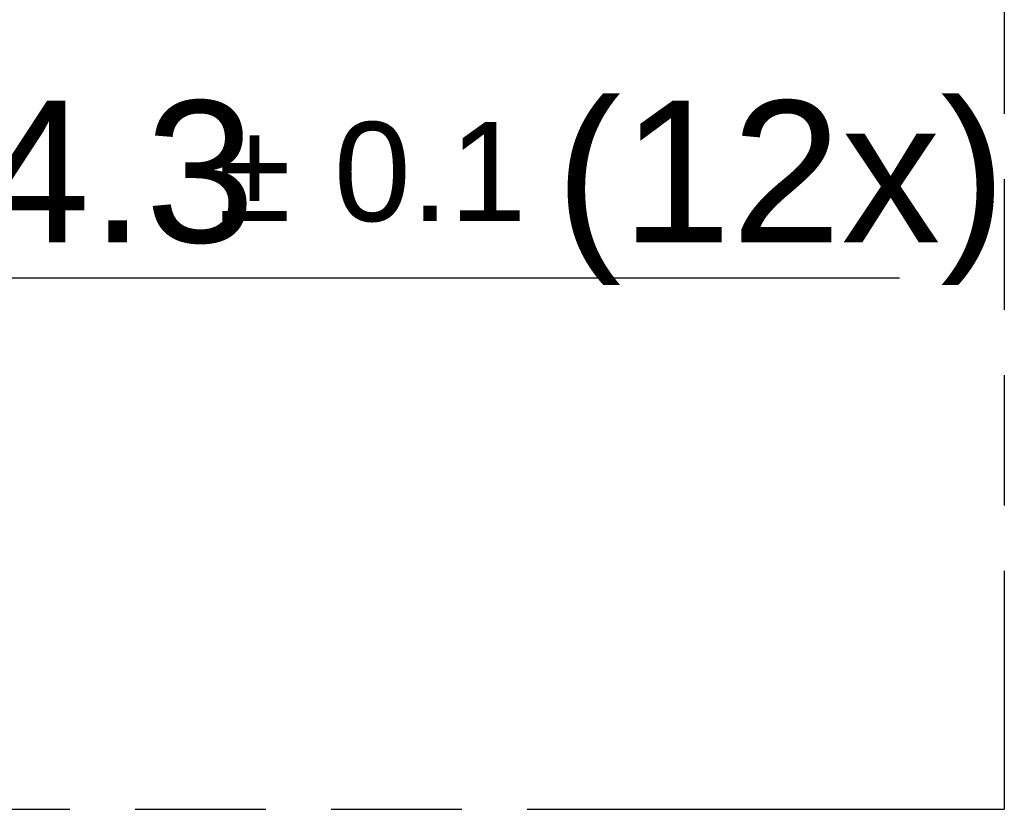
# Model space of a CAD drawing. Header units: millimetres. Extents: x 0 to 210, y 0 to 297.
# Tile 39 of 49: x 136 to 150, y 133 to 144. Entities that reach past the tile are written whole.
import ezdxf

# ---------------------------------------------------------------- set-up
doc = ezdxf.new("R2010")
doc.units = ezdxf.units.MM
doc.header["$LTSCALE"] = 19.36
doc.linetypes.add('PHANTOM', pattern=[0.8, 0.45, -0.05, 0.1, -0.05, 0.1, -0.05])
doc.layers.get('0').update_dxf_attribs({"linetype": 'CONTINUOUS'})
doc.layers.add('DEFAULT_3', color=7, linetype='PHANTOM')
doc.layers.add('Z_DIM_2D', color=7, linetype='CONTINUOUS')
doc.styles.add('TEXTSTYLE_3', font='helveticaneueltw1g-ltcn.otf')
doc.styles.add('TEXTSTYLE_4', font='gdt', dxfattribs={"width": 0.7})
doc.dimstyles.new('DIMSTYLE_6', dxfattribs={"dimtxt": 2.1, "dimasz": 3.5, "dimexe": 1.5, "dimexo": 0, "dimgap": 0.525, "dimtad": 1, "dimlfac": 7.000007, "dimdsep": 46, "dimtxsty": 'TEXTSTYLE_3', "dimblk": '_FILLED', "dimblk1": '_FILLED', "dimblk2": '_FILLED', "dimcen": 0.09, "dimclrt": 5, "dimazin": 2, "dimtol": 1, "dimtp": 0.1, "dimtm": 0.1, "dimtfac": 1, "dimtofl": 0, "dimtmove": 0, "dimatfit": 3, "dimldrblk": '_FILLED', "dimfxl": 0, "dimtolj": 1, "dimarcsym": 0})

# ---------------------------------------------------------------- blocks, each defined once
blk = doc.blocks.new('*D10')
at = {"layer": 'Z_DIM_2D', "color": 2, "linetype": 'Continuous', "transparency": 16777216}
for p, q in [((130.325, 145.115), (130.325, 139.062)), ((130.939, 145.115), (130.939, 139.062)), ((130.325, 140.562), (130.632, 140.562)), ((130.939, 140.562), (130.632, 140.562)), ((130.632, 140.562), (148.576, 140.562))]:
    blk.add_line(p, q, dxfattribs=at)
at = {"layer": 'Z_DIM_2D', "color": 5, "linetype": 'Continuous', "transparency": 16777216}
for s, height, style, p in [(' (12x)', 2.1, 'TEXTSTYLE_3', (142.66, 141.087)), ('4.3', 2.1, 'TEXTSTYLE_3', (134.95, 141.087)), ('`', 1.47, 'TEXTSTYLE_4', (138.476, 141.402)), ('0.1', 1.47, 'TEXTSTYLE_3', (140.191, 141.402)), ('n', 2.1, 'TEXTSTYLE_4', (132.15, 141.087))]:
    blk.add_text(s, height=height, dxfattribs=dict(at, style=style)).set_placement(p)
blk = doc.blocks.new('_FILLED')
at = {"color": 0, "linetype": 'ByBlock'}
blk.add_solid([(0, 0), (-1, 0.125), (-1, -0.125)], dxfattribs=at)
blk = doc.blocks.new('_NONE')

msp = doc.modelspace()

# ---------------------------------------------------------------- linework, layer by layer
at = {"layer": 'DEFAULT_3', "color": 91, "linetype": 'PHANTOM', "true_color": 0x80ff80}
for p in [(150.1286, 182.68), (50.1286, 132.68)]:
    msp.add_line(p, (150.1286, 132.68), dxfattribs=at)

# ---------------------------------------------------------------- dimensions: what is measured, and where the dimension line sits
at = {"layer": 'Z_DIM_2D', "color": 2, "linetype": 'Continuous'}
dim = msp.add_linear_dim(base=(130.9392, 140.5615), p1=(130.3249, 145.1151), p2=(130.9392, 145.1151), text='%%c<> (12x)', dimstyle='DIMSTYLE_6', override={"dimblk1": 'NONE', "dimblk2": 'NONE', "dimsah": 1}, dxfattribs=at)
dim.commit()
dim.dimension.update_dxf_attribs({"geometry": '*D10', "text_midpoint": (140.3628, 140.5615), "dimtype": 160})

doc.saveas('drawing.dxf')
